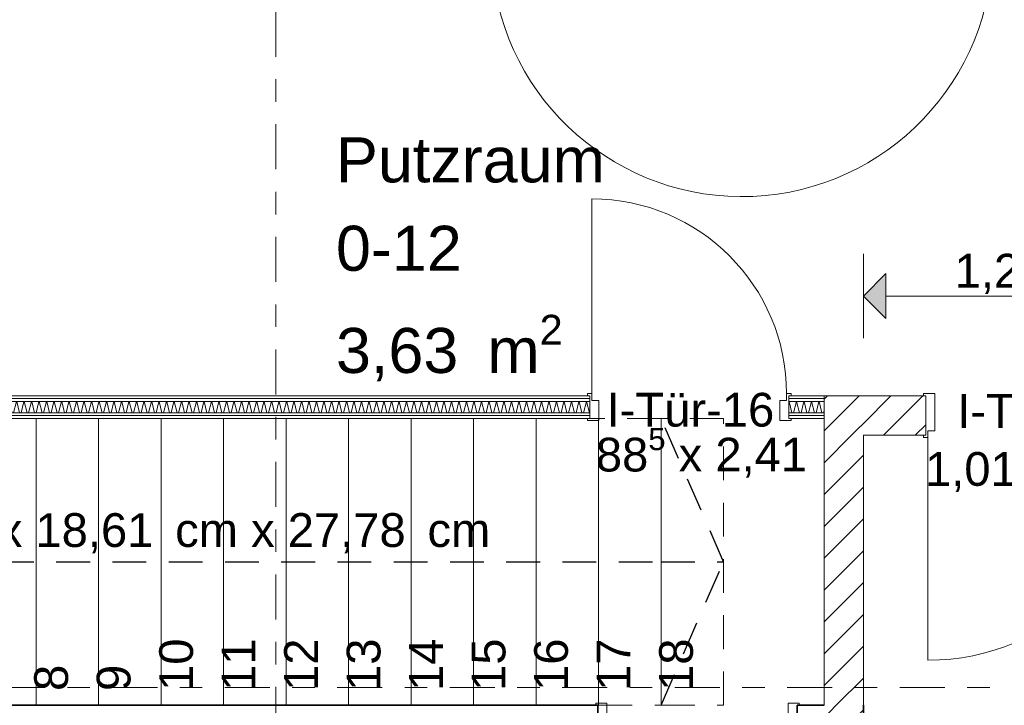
# Model space of a CAD drawing. Header units: metres. Extents: x -167 to 338, y -186 to 508.
# Tile 51 of 113: x 41.61 to 45.99, y 33.51 to 36.56. Entities that reach past the tile are written whole.
import ezdxf
from ezdxf.enums import TextEntityAlignment as Align

# ---------------------------------------------------------------- set-up
doc = ezdxf.new("R2010")
doc.units = ezdxf.units.M
doc.header["$MEASUREMENT"] = 0
doc.linetypes.add('Raster', pattern=[0.4, 0.2, -0.1, 0, -0.1])
doc.linetypes.add('Strichlinie eng', pattern=[0.23, 0.15, -0.08])
for name, color, linetype in [('10 Wand außen', 7, 'Continuous'), ('10 Wand innen tragend', 7, 'Continuous'), ('40 Treppe', 7, 'Continuous'), ('80 Raum', 7, 'Continuous'), ('90 Achsraster', 7, 'Continuous'), ('94 Genehmigungsplanung Bemaßung', 7, 'Continuous')]:
    doc.layers.add(name, color=color, linetype=linetype)
doc.styles.add('ERSTELLTER_STIL_1', font='arial.ttf')
doc.styles.add('ERSTELLTER_STIL_2', font='arial.ttf')
doc.dimstyles.new('ERSTELLTER_STIL__1', dxfattribs={"dimtxt": 0.25, "dimasz": 0.19, "dimexe": 0.18, "dimexo": 0.1, "dimgap": 0, "dimtad": 1, "dimtih": 1, "dimtoh": 1, "dimzin": 0, "dimdsep": 46, "dimtxsty": 'ERSTELLTER_STIL_1', "dimblk": 'ARROWHEAD_6', "dimblk1": 'ARROWHEAD_6', "dimblk2": 'ARROWHEAD_6', "dimcen": 0.09, "dimclrd": 7, "dimclre": 7, "dimclrt": 7, "dimazin": 0, "dimtfac": 1, "dimtdec": 4, "dimtmove": 0, "dimatfit": 3, "dimfxl": 1, "dimtolj": 1, "dimtzin": 0, "dimarcsym": 0})
doc.dimstyles.new('ERSTELLTER_STIL__6', dxfattribs={"dimtxt": 0.15, "dimasz": 0.19, "dimexe": 0.18, "dimexo": 0.1, "dimgap": 0, "dimtad": 1, "dimtih": 1, "dimtoh": 1, "dimzin": 0, "dimdsep": 46, "dimtxsty": 'ERSTELLTER_STIL_1', "dimblk": 'ARROWHEAD_10', "dimblk1": 'ARROWHEAD_10', "dimblk2": 'ARROWHEAD_10', "dimcen": 0.09, "dimclrd": 8, "dimclre": 8, "dimclrt": 8, "dimazin": 0, "dimtfac": 1, "dimtdec": 4, "dimtmove": 0, "dimatfit": 3, "dimfxl": 1, "dimtolj": 1, "dimtzin": 0, "dimarcsym": 0})
pattern_1 = [(45, (27236.13209, 33357.27905), (-0.07071067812, 0.07071067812), [])]
pattern_2 = [(0, (27236.132094, 33357.27905), (0, 0.075), [0, -0.075])]

# ---------------------------------------------------------------- blocks, each defined once
blk = doc.blocks.new('Putzraum_0-12_14_1', base_point=(43.7496, 37.1684))
at = {"layer": '80 Raum', "color": 7, "lineweight": 18, "insert": (43.0185, 35.2451), "char_height": 0.2, "attachment_point": 1, "style": 'ERSTELLTER_STIL_1'}
blk.add_mtext('\\A1;{\\pql;\\pt0,0.2;\\fArial|b0|i0|c0|p0;\\W1.000000;3,63\\fArial|b0|i0|c0|p0;\\W1.000000;\\A1{\\H.66x;\\S^  ;}\\fArial|b0|i0|c0|p0;\\W1.000000; m\\fArial|b0|i0|c0|p0;\\W1.000000;\\A1{\\H.66x;\\S2^  ;}}', dxfattribs=at)
at = {"layer": '80 Raum', "color": 7, "lineweight": 18, "style": 'ERSTELLTER_STIL_1'}
for tag, p in [('DUMMY_850', (44.1923, 36.0794)), ('ROOM_NAME', (43.0185, 36.0337)), ('DUMMY_851', (43.5675, 35.6865)), ('ROOM_NUMBER', (43.0185, 35.6408)), ('DUMMY_852', (43.0185, 35.2937))]:
    blk.add_attdef(tag, text='', height=0.2, dxfattribs=at).set_placement(p, align=Align.TOP_LEFT)
blk = doc.blocks.new('Zargentür 1-Fl 27_3')
at = {"layer": '10 Wand innen tragend', "color": 7, "linetype": 'Continuous', "lineweight": 18}
for p, q in [((0.5575, -0.01), (1.6683, 0.0872)), ((-0.5575, -0.01), (-0.5775, -0.01)), ((-0.5775, -0.01), (-0.5775, -0.02)), ((-0.5775, -0.02), (-0.5675, -0.02)), ((-0.5675, -0.02), (-0.5675, -0.26)), ((-0.5575, -0.04), (-0.5575, -0.01)), ((-0.5275, -0.04), (-0.5575, -0.04)), ((-0.5275, -0.27), (-0.5275, -0.04)), ((0.5275, -0.27), (0.5275, -0.04)), ((0.5275, -0.04), (0.5575, -0.04)), ((0.5575, -0.04), (0.5575, -0.01)), ((0.5575, -0.01), (0.5775, -0.01)), ((0.5775, -0.02), (0.5675, -0.02)), ((0.5675, -0.02), (0.5675, -0.26)), ((0.5775, -0.01), (0.5775, -0.02)), ((-0.5675, -0.26), (-0.5775, -0.26)), ((-0.5775, -0.26), (-0.5775, -0.27)), ((0.5675, -0.26), (0.5775, -0.26)), ((0.5775, -0.26), (0.5775, -0.27)), ((-0.5775, -0.27), (-0.5275, -0.27)), ((0.5775, -0.27), (0.5275, -0.27))]:
    blk.add_line(p, q, dxfattribs=at)
at = {"layer": '10 Wand innen tragend', "color": 7, "linetype": 'Continuous', "lineweight": 13}
for p, q in [((-0.5675, -0.26), (-0.5675, -0.02)), ((-0.5675, -0.26), (-0.5675, -0.02)), ((0.5675, -0.26), (0.5675, -0.02)), ((0.5675, -0.26), (0.5675, -0.02))]:
    blk.add_line(p, q, dxfattribs=at)
blk.add_arc((0.5575, -0.01), 1.115, 5, 180, dxfattribs=at)
blk = doc.blocks.new('Zargentür 1-Fl 27_5')
at = {"layer": '10 Wand innen tragend', "color": 7, "linetype": 'Continuous', "lineweight": 18}
for p, q in [((0.495, -0.01), (0.495, 0.98)), ((-0.495, -0.01), (-0.515, -0.01)), ((-0.515, -0.01), (-0.515, -0.02)), ((-0.515, -0.02), (-0.505, -0.02)), ((-0.505, -0.02), (-0.505, -0.195)), ((-0.495, -0.04), (-0.495, -0.01)), ((-0.465, -0.04), (-0.495, -0.04)), ((-0.465, -0.205), (-0.465, -0.04)), ((0.465, -0.205), (0.465, -0.04)), ((0.465, -0.04), (0.495, -0.04)), ((0.495, -0.04), (0.495, -0.01)), ((0.495, -0.01), (0.515, -0.01)), ((0.515, -0.02), (0.505, -0.02)), ((0.505, -0.02), (0.505, -0.195)), ((0.515, -0.01), (0.515, -0.02)), ((-0.505, -0.195), (-0.515, -0.195)), ((-0.515, -0.195), (-0.515, -0.205)), ((-0.515, -0.205), (-0.465, -0.205)), ((0.515, -0.205), (0.465, -0.205)), ((0.505, -0.195), (0.515, -0.195)), ((0.515, -0.195), (0.515, -0.205))]:
    blk.add_line(p, q, dxfattribs=at)
at = {"layer": '10 Wand innen tragend', "color": 7, "linetype": 'Continuous', "lineweight": 13}
for p, q in [((-0.505, -0.195), (-0.505, -0.02)), ((-0.505, -0.195), (-0.505, -0.02)), ((0.505, -0.195), (0.505, -0.02)), ((0.505, -0.195), (0.505, -0.02))]:
    blk.add_line(p, q, dxfattribs=at)
blk.add_arc((0.495, -0.01), 0.99, 90, 180, dxfattribs=at)
blk = doc.blocks.new('T Marker 27_25')
at = {"layer": '10 Wand innen tragend', "color": 7, "lineweight": 18, "char_height": 0.15, "attachment_point": 7, "rotation": 180, "style": 'ERSTELLTER_STIL_1'}
for s, insert in [('\\A1;{\\pql;\\pt0;\\fArial|b0|i0|c0|p0;\\W1.000000;1,01\\fArial|b0|i0|c0|p0;\\W1.000000;\\A1{\\H.66x;\\S^  ;}\\fArial|b0|i0|c0|p0;\\W1.000000; x 2,41\\fArial|b0|i0|c0|p0;\\W1.000000;\\A1{\\H.66x;\\S^  ;}}', (0.508, 0.2687)), ('\\A1;{\\pql;\\pt0;\\fArial|b0|i0|c0|p0;\\W1.000000;I-Tür-19\\fArial|b0|i0|c0|p0;\\W1.000000;\\fArial|b0|i0|c0|p0;\\W1.000000;\\fArial|b0|i0|c0|p0;\\W1.000000;}', (0.3649, -0.0306))]:
    blk.add_mtext(s, dxfattribs=dict(at, insert=insert))
blk = doc.blocks.new('Zargentür 1-Fl 27_11')
at = {"layer": '10 Wand innen tragend', "color": 7, "linetype": 'Continuous', "lineweight": 18}
for p, q in [((0.4325, 0.01), (0.4325, 0.875)), ((-0.4325, 0.01), (-0.4525, 0.01)), ((-0.4525, 0.01), (-0.4525, 0)), ((-0.4325, -0.02), (-0.4325, 0.01)), ((0.4325, -0.02), (0.4325, 0.01)), ((0.4325, 0.01), (0.4525, 0.01)), ((0.4525, 0.01), (0.4525, 0)), ((-0.4525, 0), (-0.4425, 0)), ((-0.4425, 0), (-0.4425, -0.175)), ((-0.4025, -0.02), (-0.4325, -0.02)), ((-0.4025, -0.185), (-0.4025, -0.02)), ((0.4025, -0.185), (0.4025, -0.02)), ((0.4025, -0.02), (0.4325, -0.02)), ((0.4525, 0), (0.4425, 0)), ((0.4425, 0), (0.4425, -0.175)), ((-0.4425, -0.175), (-0.4525, -0.175)), ((-0.4525, -0.175), (-0.4525, -0.185)), ((0.4425, -0.175), (0.4525, -0.175)), ((0.4525, -0.175), (0.4525, -0.185)), ((-0.4525, -0.185), (-0.4025, -0.185)), ((0.4525, -0.185), (0.4025, -0.185))]:
    blk.add_line(p, q, dxfattribs=at)
at = {"layer": '10 Wand innen tragend', "color": 7, "linetype": 'Continuous', "lineweight": 35}
for p, q in [((-0.4425, 0), (-0.4425, -0.175)), ((-0.4425, 0), (-0.4425, -0.175)), ((0.4425, 0), (0.4425, -0.175)), ((0.4425, 0), (0.4425, -0.175))]:
    blk.add_line(p, q, dxfattribs=at)
at = {"layer": '10 Wand innen tragend', "color": 7, "linetype": 'Continuous', "lineweight": 13}
blk.add_arc((0.4325, 0.01), 0.865, 90, 180, dxfattribs=at)
blk = doc.blocks.new('T Marker 27_21')
at = {"layer": '10 Wand innen tragend', "color": 7, "lineweight": 18, "char_height": 0.15, "attachment_point": 7, "rotation": 180, "style": 'ERSTELLTER_STIL_1'}
for s, insert in [('\\A1;{\\pql;\\pt0;\\fArial|b0|i0|c0|p0;\\W1.000000;88\\fArial|b0|i0|c0|p0;\\W1.000000;\\A1{\\H.66x;\\S5^  ;}\\fArial|b0|i0|c0|p0;\\W1.000000; x 2,41\\fArial|b0|i0|c0|p0;\\W1.000000;\\A1{\\H.66x;\\S^  ;}}', (0.4162, 0.2715)), ('\\A1;{\\pql;\\pt0;\\fArial|b0|i0|c0|p0;\\W1.000000;I-Tür-17\\fArial|b0|i0|c0|p0;\\W1.000000;\\fArial|b0|i0|c0|p0;\\W1.000000;\\fArial|b0|i0|c0|p0;\\W1.000000;}', (0.3683, 0.0176))]:
    blk.add_mtext(s, dxfattribs=dict(at, insert=insert))
blk = doc.blocks.new('*X126', base_point=(27236.1321, 33357.279))
at = {"layer": '10 Wand außen', "color": 8, "linetype": 'Continuous', "lineweight": 18}
for p, q in [((40.0315, 34.8602), (40.019, 34.8102)), ((40.0326, 34.8602), (40.0451, 34.8102)), ((40.0649, 34.8602), (40.0524, 34.8102)), ((40.066, 34.8602), (40.0785, 34.8102)), ((40.0982, 34.8602), (40.0857, 34.8102)), ((40.0993, 34.8602), (40.1118, 34.8102)), ((40.1315, 34.8602), (40.119, 34.8102)), ((40.1326, 34.8602), (40.1451, 34.8102)), ((40.1649, 34.8602), (40.1524, 34.8102)), ((40.166, 34.8602), (40.1785, 34.8102)), ((40.1982, 34.8602), (40.1857, 34.8102)), ((40.1993, 34.8602), (40.2118, 34.8102)), ((40.2315, 34.8602), (40.219, 34.8102)), ((40.2326, 34.8602), (40.2451, 34.8102)), ((40.2649, 34.8602), (40.2524, 34.8102)), ((40.266, 34.8602), (40.2785, 34.8102)), ((40.2982, 34.8602), (40.2857, 34.8102)), ((40.2993, 34.8602), (40.3118, 34.8102)), ((40.3315, 34.8602), (40.319, 34.8102)), ((40.3326, 34.8602), (40.3451, 34.8102)), ((40.3649, 34.8602), (40.3524, 34.8102)), ((40.366, 34.8602), (40.3785, 34.8102)), ((40.3982, 34.8602), (40.3857, 34.8102)), ((40.3993, 34.8602), (40.4118, 34.8102)), ((40.4315, 34.8602), (40.419, 34.8102)), ((40.4326, 34.8602), (40.4451, 34.8102)), ((40.4649, 34.8602), (40.4524, 34.8102)), ((40.466, 34.8602), (40.4785, 34.8102)), ((40.4982, 34.8602), (40.4857, 34.8102)), ((40.4993, 34.8602), (40.5118, 34.8102)), ((40.5315, 34.8602), (40.519, 34.8102)), ((40.5326, 34.8602), (40.5451, 34.8102)), ((40.5649, 34.8602), (40.5524, 34.8102)), ((40.566, 34.8602), (40.5785, 34.8102)), ((40.5982, 34.8602), (40.5857, 34.8102)), ((40.5993, 34.8602), (40.6118, 34.8102)), ((40.6315, 34.8602), (40.619, 34.8102)), ((40.6326, 34.8602), (40.6451, 34.8102)), ((40.6649, 34.8602), (40.6524, 34.8102)), ((40.666, 34.8602), (40.6785, 34.8102)), ((40.6982, 34.8602), (40.6857, 34.8102)), ((40.6993, 34.8602), (40.7118, 34.8102)), ((40.7315, 34.8602), (40.719, 34.8102)), ((40.7326, 34.8602), (40.7451, 34.8102)), ((40.7649, 34.8602), (40.7524, 34.8102)), ((40.766, 34.8602), (40.7785, 34.8102)), ((40.7982, 34.8602), (40.7857, 34.8102)), ((40.7993, 34.8602), (40.8118, 34.8102)), ((40.8315, 34.8602), (40.819, 34.8102)), ((40.8326, 34.8602), (40.8451, 34.8102)), ((40.8649, 34.8602), (40.8524, 34.8102)), ((40.866, 34.8602), (40.8785, 34.8102)), ((40.8982, 34.8602), (40.8857, 34.8102)), ((40.8993, 34.8602), (40.9118, 34.8102)), ((40.9315, 34.8602), (40.919, 34.8102)), ((40.9326, 34.8602), (40.9451, 34.8102)), ((40.9649, 34.8602), (40.9524, 34.8102)), ((40.966, 34.8602), (40.9785, 34.8102)), ((40.9982, 34.8602), (40.9857, 34.8102)), ((40.9993, 34.8602), (41.0118, 34.8102)), ((41.0315, 34.8602), (41.019, 34.8102)), ((41.0326, 34.8602), (41.0451, 34.8102)), ((41.0649, 34.8602), (41.0524, 34.8102)), ((41.066, 34.8602), (41.0785, 34.8102)), ((41.0982, 34.8602), (41.0857, 34.8102)), ((41.0993, 34.8602), (41.1118, 34.8102)), ((41.1315, 34.8602), (41.119, 34.8102)), ((41.1326, 34.8602), (41.1451, 34.8102)), ((41.1649, 34.8602), (41.1524, 34.8102)), ((41.166, 34.8602), (41.1785, 34.8102)), ((41.1982, 34.8602), (41.1857, 34.8102)), ((41.1993, 34.8602), (41.2118, 34.8102)), ((41.2315, 34.8602), (41.219, 34.8102)), ((41.2326, 34.8602), (41.2451, 34.8102)), ((41.2649, 34.8602), (41.2524, 34.8102)), ((41.266, 34.8602), (41.2785, 34.8102)), ((41.2982, 34.8602), (41.2857, 34.8102)), ((41.2993, 34.8602), (41.3118, 34.8102)), ((41.3315, 34.8602), (41.319, 34.8102)), ((41.3326, 34.8602), (41.3451, 34.8102)), ((41.3649, 34.8602), (41.3524, 34.8102)), ((41.366, 34.8602), (41.3785, 34.8102)), ((41.3982, 34.8602), (41.3857, 34.8102)), ((41.3993, 34.8602), (41.4118, 34.8102)), ((41.4315, 34.8602), (41.419, 34.8102)), ((41.4326, 34.8602), (41.4451, 34.8102)), ((41.4649, 34.8602), (41.4524, 34.8102)), ((41.466, 34.8602), (41.4785, 34.8102)), ((41.4982, 34.8602), (41.4857, 34.8102)), ((41.4993, 34.8602), (41.5118, 34.8102)), ((41.5315, 34.8602), (41.519, 34.8102)), ((41.5326, 34.8602), (41.5451, 34.8102)), ((41.5649, 34.8602), (41.5524, 34.8102)), ((41.566, 34.8602), (41.5785, 34.8102)), ((41.5982, 34.8602), (41.5857, 34.8102)), ((41.5993, 34.8602), (41.6118, 34.8102)), ((41.6315, 34.8602), (41.619, 34.8102)), ((41.6326, 34.8602), (41.6451, 34.8102)), ((41.6649, 34.8602), (41.6524, 34.8102)), ((41.666, 34.8602), (41.6785, 34.8102)), ((41.6982, 34.8602), (41.6857, 34.8102)), ((41.6993, 34.8602), (41.7118, 34.8102)), ((41.7315, 34.8602), (41.719, 34.8102)), ((41.7326, 34.8602), (41.7451, 34.8102)), ((41.7649, 34.8602), (41.7524, 34.8102)), ((41.766, 34.8602), (41.7785, 34.8102)), ((41.7982, 34.8602), (41.7857, 34.8102)), ((41.7993, 34.8602), (41.8118, 34.8102)), ((41.8315, 34.8602), (41.819, 34.8102)), ((41.8326, 34.8602), (41.8451, 34.8102)), ((41.8649, 34.8602), (41.8524, 34.8102)), ((41.866, 34.8602), (41.8785, 34.8102)), ((41.8982, 34.8602), (41.8857, 34.8102)), ((41.8993, 34.8602), (41.9118, 34.8102)), ((41.9315, 34.8602), (41.919, 34.8102)), ((41.9326, 34.8602), (41.9451, 34.8102)), ((41.9649, 34.8602), (41.9524, 34.8102)), ((41.966, 34.8602), (41.9785, 34.8102)), ((41.9982, 34.8602), (41.9857, 34.8102)), ((41.9993, 34.8602), (42.0118, 34.8102)), ((42.0315, 34.8602), (42.019, 34.8102)), ((42.0326, 34.8602), (42.0451, 34.8102)), ((42.0649, 34.8602), (42.0524, 34.8102)), ((42.066, 34.8602), (42.0785, 34.8102)), ((42.0982, 34.8602), (42.0857, 34.8102)), ((42.0993, 34.8602), (42.1118, 34.8102)), ((42.1315, 34.8602), (42.119, 34.8102)), ((42.1326, 34.8602), (42.1451, 34.8102)), ((42.1649, 34.8602), (42.1524, 34.8102)), ((42.166, 34.8602), (42.1785, 34.8102)), ((42.1982, 34.8602), (42.1857, 34.8102)), ((42.1993, 34.8602), (42.2118, 34.8102)), ((42.2315, 34.8602), (42.219, 34.8102)), ((42.2326, 34.8602), (42.2451, 34.8102)), ((42.2649, 34.8602), (42.2524, 34.8102)), ((42.266, 34.8602), (42.2785, 34.8102)), ((42.2982, 34.8602), (42.2857, 34.8102)), ((42.2993, 34.8602), (42.3118, 34.8102)), ((42.3315, 34.8602), (42.319, 34.8102)), ((42.3326, 34.8602), (42.3451, 34.8102)), ((42.3649, 34.8602), (42.3524, 34.8102)), ((42.366, 34.8602), (42.3785, 34.8102)), ((42.3982, 34.8602), (42.3857, 34.8102)), ((42.3993, 34.8602), (42.4118, 34.8102)), ((42.4315, 34.8602), (42.419, 34.8102)), ((42.4326, 34.8602), (42.4451, 34.8102)), ((42.4649, 34.8602), (42.4524, 34.8102)), ((42.466, 34.8602), (42.4785, 34.8102)), ((42.4982, 34.8602), (42.4857, 34.8102)), ((42.4993, 34.8602), (42.5118, 34.8102)), ((42.5315, 34.8602), (42.519, 34.8102)), ((42.5326, 34.8602), (42.5451, 34.8102)), ((42.5649, 34.8602), (42.5524, 34.8102)), ((42.566, 34.8602), (42.5785, 34.8102)), ((42.5982, 34.8602), (42.5857, 34.8102)), ((42.5993, 34.8602), (42.6118, 34.8102)), ((42.6315, 34.8602), (42.619, 34.8102)), ((42.6326, 34.8602), (42.6451, 34.8102)), ((42.6649, 34.8602), (42.6524, 34.8102)), ((42.666, 34.8602), (42.6785, 34.8102)), ((42.6982, 34.8602), (42.6857, 34.8102)), ((42.6993, 34.8602), (42.7118, 34.8102)), ((42.7315, 34.8602), (42.719, 34.8102)), ((42.7326, 34.8602), (42.7451, 34.8102)), ((42.7649, 34.8602), (42.7524, 34.8102)), ((42.766, 34.8602), (42.7785, 34.8102)), ((42.7982, 34.8602), (42.7857, 34.8102)), ((42.7993, 34.8602), (42.8118, 34.8102)), ((42.8315, 34.8602), (42.819, 34.8102)), ((42.8326, 34.8602), (42.8451, 34.8102)), ((42.8649, 34.8602), (42.8524, 34.8102)), ((42.866, 34.8602), (42.8785, 34.8102)), ((42.8982, 34.8602), (42.8857, 34.8102)), ((42.8993, 34.8602), (42.9118, 34.8102)), ((42.9315, 34.8602), (42.919, 34.8102)), ((42.9326, 34.8602), (42.9451, 34.8102)), ((42.9649, 34.8602), (42.9524, 34.8102)), ((42.966, 34.8602), (42.9785, 34.8102)), ((42.9982, 34.8602), (42.9857, 34.8102)), ((42.9993, 34.8602), (43.0118, 34.8102)), ((43.0315, 34.8602), (43.019, 34.8102)), ((43.0326, 34.8602), (43.0451, 34.8102)), ((43.0649, 34.8602), (43.0524, 34.8102)), ((43.066, 34.8602), (43.0785, 34.8102)), ((43.0982, 34.8602), (43.0857, 34.8102)), ((43.0993, 34.8602), (43.1118, 34.8102)), ((43.1315, 34.8602), (43.119, 34.8102)), ((43.1326, 34.8602), (43.1451, 34.8102)), ((43.1649, 34.8602), (43.1524, 34.8102)), ((43.166, 34.8602), (43.1785, 34.8102)), ((43.1982, 34.8602), (43.1857, 34.8102)), ((43.1993, 34.8602), (43.2118, 34.8102)), ((43.2315, 34.8602), (43.219, 34.8102)), ((43.2326, 34.8602), (43.2451, 34.8102)), ((43.2649, 34.8602), (43.2524, 34.8102)), ((43.266, 34.8602), (43.2785, 34.8102)), ((43.2982, 34.8602), (43.2857, 34.8102)), ((43.2993, 34.8602), (43.3118, 34.8102)), ((43.3315, 34.8602), (43.319, 34.8102)), ((43.3326, 34.8602), (43.3451, 34.8102)), ((43.3649, 34.8602), (43.3524, 34.8102)), ((43.366, 34.8602), (43.3785, 34.8102)), ((43.3982, 34.8602), (43.3857, 34.8102)), ((43.3993, 34.8602), (43.4118, 34.8102)), ((43.4315, 34.8602), (43.419, 34.8102)), ((43.4326, 34.8602), (43.4451, 34.8102)), ((43.4649, 34.8602), (43.4524, 34.8102)), ((43.466, 34.8602), (43.4785, 34.8102)), ((43.4982, 34.8602), (43.4857, 34.8102)), ((43.4993, 34.8602), (43.5118, 34.8102)), ((43.5315, 34.8602), (43.519, 34.8102)), ((43.5326, 34.8602), (43.5451, 34.8102)), ((43.5649, 34.8602), (43.5524, 34.8102)), ((43.566, 34.8602), (43.5785, 34.8102)), ((43.5982, 34.8602), (43.5857, 34.8102)), ((43.5993, 34.8602), (43.6118, 34.8102)), ((43.6315, 34.8602), (43.619, 34.8102)), ((43.6326, 34.8602), (43.6451, 34.8102)), ((43.6649, 34.8602), (43.6524, 34.8102)), ((43.666, 34.8602), (43.6785, 34.8102)), ((43.6982, 34.8602), (43.6857, 34.8102)), ((43.6993, 34.8602), (43.7118, 34.8102)), ((43.7315, 34.8602), (43.719, 34.8102)), ((43.7326, 34.8602), (43.7451, 34.8102)), ((43.7649, 34.8602), (43.7524, 34.8102)), ((43.766, 34.8602), (43.7785, 34.8102)), ((43.7982, 34.8602), (43.7857, 34.8102)), ((43.7993, 34.8602), (43.8118, 34.8102)), ((43.8315, 34.8602), (43.819, 34.8102)), ((43.8326, 34.8602), (43.8451, 34.8102)), ((43.8649, 34.8602), (43.8524, 34.8102)), ((43.866, 34.8602), (43.8785, 34.8102)), ((43.8982, 34.8602), (43.8857, 34.8102)), ((43.8993, 34.8602), (43.9118, 34.8102)), ((43.9315, 34.8602), (43.919, 34.8102)), ((43.9326, 34.8602), (43.9451, 34.8102)), ((43.9649, 34.8602), (43.9524, 34.8102)), ((43.966, 34.8602), (43.9785, 34.8102)), ((43.9982, 34.8602), (43.9857, 34.8102)), ((43.9993, 34.8602), (44.0118, 34.8102)), ((44.0315, 34.8602), (44.019, 34.8102)), ((44.0326, 34.8602), (44.0451, 34.8102)), ((44.0649, 34.8602), (44.0524, 34.8102)), ((44.066, 34.8602), (44.0785, 34.8102)), ((44.0982, 34.8602), (44.0857, 34.8102)), ((44.0993, 34.8602), (44.1118, 34.8102)), ((44.1315, 34.8602), (44.119, 34.8102)), ((44.1326, 34.8602), (44.1451, 34.8102))]:
    blk.add_line(p, q, dxfattribs=at)
blk = doc.blocks.new('*X127', base_point=(27236.1321, 33357.279))
at = {"layer": '10 Wand außen', "color": 8, "linetype": 'Continuous', "lineweight": 18}
for p, q in [((45.0315, 34.8602), (45.0311, 34.8585)), ((45.0326, 34.8602), (45.0451, 34.8102)), ((45.0649, 34.8602), (45.0524, 34.8102)), ((45.066, 34.8602), (45.0785, 34.8102)), ((45.0982, 34.8602), (45.0857, 34.8102)), ((45.0993, 34.8602), (45.1118, 34.8102)), ((45.1315, 34.8602), (45.119, 34.8102)), ((45.1326, 34.8602), (45.1451, 34.8102)), ((45.1649, 34.8602), (45.1524, 34.8102)), ((45.166, 34.8602), (45.1785, 34.8102)), ((45.188, 34.8193), (45.1857, 34.8102))]:
    blk.add_line(p, q, dxfattribs=at)
blk = doc.blocks.new('Zargentür 1-Fl 27_12')
at = {"layer": '10 Wand außen', "color": 7, "linetype": 'Continuous', "lineweight": 18}
for p, q in [((0.4325, 0.01), (0.4325, 0.875)), ((-0.4325, 0.01), (-0.4525, 0.01)), ((-0.4525, 0.01), (-0.4525, 0)), ((-0.4525, 0), (-0.4425, 0)), ((-0.4425, 0), (-0.4425, -0.1)), ((-0.4325, -0.02), (-0.4325, 0.01)), ((0.4325, -0.02), (0.4325, 0.01)), ((0.4325, 0.01), (0.4525, 0.01)), ((0.4525, 0), (0.4425, 0)), ((0.4425, 0), (0.4425, -0.1)), ((0.4525, 0.01), (0.4525, 0)), ((-0.4425, -0.025), (-0.4425, -0.075)), ((-0.4425, -0.025), (-0.4425, -0.075)), ((-0.4025, -0.02), (-0.4325, -0.02)), ((-0.4025, -0.11), (-0.4025, -0.02)), ((0.4025, -0.11), (0.4025, -0.02)), ((0.4025, -0.02), (0.4325, -0.02)), ((0.4425, -0.025), (0.4425, -0.075)), ((0.4425, -0.025), (0.4425, -0.075)), ((-0.4425, -0.1), (-0.4525, -0.1)), ((-0.4525, -0.1), (-0.4525, -0.11)), ((-0.4525, -0.11), (-0.4025, -0.11)), ((0.4525, -0.11), (0.4025, -0.11)), ((0.4425, -0.1), (0.4525, -0.1)), ((0.4525, -0.1), (0.4525, -0.11))]:
    blk.add_line(p, q, dxfattribs=at)
at = {"layer": '10 Wand außen', "color": 7, "linetype": 'Continuous', "lineweight": 13}
for p, q in [((-0.4425, 0), (-0.4425, -0.0125)), ((-0.4425, 0), (-0.4425, -0.0125)), ((0.4425, 0), (0.4425, -0.0125)), ((0.4425, 0), (0.4425, -0.0125)), ((-0.4425, -0.0125), (-0.4425, -0.025)), ((-0.4425, -0.0125), (-0.4425, -0.025)), ((0.4425, -0.0125), (0.4425, -0.025)), ((0.4425, -0.0125), (0.4425, -0.025)), ((-0.4425, -0.075), (-0.4425, -0.0875)), ((-0.4425, -0.075), (-0.4425, -0.0875)), ((-0.4425, -0.0875), (-0.4425, -0.1)), ((-0.4425, -0.0875), (-0.4425, -0.1)), ((0.4425, -0.075), (0.4425, -0.0875)), ((0.4425, -0.075), (0.4425, -0.0875)), ((0.4425, -0.0875), (0.4425, -0.1)), ((0.4425, -0.0875), (0.4425, -0.1))]:
    blk.add_line(p, q, dxfattribs=at)
blk.add_arc((0.4325, 0.01), 0.865, 90, 180, dxfattribs=at)
blk = doc.blocks.new('T Marker 27_22')
at = {"layer": '10 Wand außen', "color": 7, "lineweight": 18, "char_height": 0.15, "attachment_point": 7, "rotation": 180, "style": 'ERSTELLTER_STIL_1'}
for s, insert in [('\\A1;{\\pql;\\pt0;\\fArial|b0|i0|c0|p0;\\W1.000000;88\\fArial|b0|i0|c0|p0;\\W1.000000;\\A1{\\H.66x;\\S5^  ;}\\fArial|b0|i0|c0|p0;\\W1.000000; x 2,41\\fArial|b0|i0|c0|p0;\\W1.000000;\\A1{\\H.66x;\\S^  ;}}', (0.415, 0.28)), ('\\A1;{\\pql;\\pt0;\\fArial|b0|i0|c0|p0;\\W1.000000;I-Tür-16\\fArial|b0|i0|c0|p0;\\W1.000000;\\fArial|b0|i0|c0|p0;\\W1.000000;\\fArial|b0|i0|c0|p0;\\W1.000000;}', (0.3671, 0.0388))]:
    blk.add_mtext(s, dxfattribs=dict(at, insert=insert))
blk = doc.blocks.new('Standard-Rastermarker_137')
at = {"layer": '90 Achsraster', "color": 14, "linetype": 'Raster', "lineweight": 18, "true_color": 0xa80000}
blk.add_line((1, 0), (24.7309, 0), dxfattribs=at)
at = {"layer": '90 Achsraster', "color": 14, "lineweight": 18, "true_color": 0xa80000, "style": 'ERSTELLTER_STIL_2'}
for tag, p in [('AC_MarkerText_1_0', (-0.5686, -0.0686)), ('AC_MarkerText_1_1', (25.8623, -0.0686))]:
    blk.add_attdef(tag, text='', height=0.3, rotation=90, dxfattribs=at).set_placement(p, align=Align.TOP_CENTER)
blk = doc.blocks.new('Standard-Rastermarker_139')
at = {"layer": '90 Achsraster', "color": 14, "linetype": 'Raster', "lineweight": 18, "true_color": 0xa80000}
blk.add_line((1, 0), (45.4427, 0), dxfattribs=at)
at = {"layer": '90 Achsraster', "color": 14, "lineweight": 18, "true_color": 0xa80000, "style": 'ERSTELLTER_STIL_2'}
for tag, p in [('AC_MarkerText_1_0', (-0.35, 0.15)), ('AC_MarkerText_1_1', (46.7927, 0.15))]:
    blk.add_attdef(tag, text='', height=0.3, dxfattribs=at).set_placement(p, align=Align.TOP_CENTER)
blk = doc.blocks.new('*D473', base_point=(27236.1321, 33357.279))
at = {"layer": '94 Genehmigungsplanung Bemaßung', "color": 7, "linetype": 'Continuous', "lineweight": 13}
for p, q in [((38.2411, 45.7456), (38.2411, 46.1206)), ((57.8425, 45.7456), (57.8425, 46.1206)), ((38.3411, 46.0331), (38.1411, 45.8331)), ((57.9425, 46.0331), (57.7425, 45.8331)), ((38.2411, 45.9331), (57.8425, 45.9331))]:
    blk.add_line(p, q, dxfattribs=at)
at = {"layer": '94 Genehmigungsplanung Bemaßung', "color": 7, "lineweight": 13, "char_height": 0.25, "attachment_point": 7, "style": 'ERSTELLTER_STIL_1'}
for s, insert in [('\\A1;{\\pql;\\fArial|b0|i0|c0|p0;\\W1.000000;19,60}', (47.4221, 45.9831)), ('\\A1;{\\pql;\\fArial|b0|i0|c0|p0;\\W1.000000;32}', (57.3611, 45.9831))]:
    blk.add_mtext(s, dxfattribs=dict(at, insert=insert))
blk = doc.blocks.new('ARROWHEAD_6')
at = {"color": 0, "linetype": 'Continuous', "lineweight": 0}
for p, q in [((-0.5, -0.5), (0.5, 0.5)), ((0, 0), (-1, 0))]:
    blk.add_line(p, q, dxfattribs=at)
blk = doc.blocks.new('*D506', base_point=(27236.1321, 33357.279))
at = {"layer": '94 Genehmigungsplanung Bemaßung', "color": 7, "linetype": 'Continuous', "lineweight": 13}
for p, q in [((45.363, 26.1165), (45.363, 26.4915)), ((57.8425, 26.1165), (57.8425, 26.4915)), ((45.463, 26.404), (45.263, 26.204)), ((57.9425, 26.404), (57.7425, 26.204)), ((45.363, 26.304), (57.8425, 26.304))]:
    blk.add_line(p, q, dxfattribs=at)
at = {"layer": '94 Genehmigungsplanung Bemaßung', "color": 7, "lineweight": 13, "char_height": 0.25, "attachment_point": 7, "style": 'ERSTELLTER_STIL_1'}
for s, insert in [('\\A1;{\\pql;\\fArial|b0|i0|c0|p0;\\W1.000000;12,48}', (50.9831, 26.354)), ('\\A1;{\\pql;\\fArial|b0|i0|c0|p0;\\W1.000000;32}', (57.3611, 26.354))]:
    blk.add_mtext(s, dxfattribs=dict(at, insert=insert))
blk = doc.blocks.new('*D549', base_point=(27236.1321, 33357.279))
at = {"layer": '94 Genehmigungsplanung Bemaßung', "linetype": 'Continuous', "lineweight": 18}
for points in [[(45.363, 35.3284), (45.463, 35.2284), (45.463, 35.4284)], [(46.6496, 35.3284), (46.5496, 35.4284), (46.5496, 35.2284)], [(46.6496, 35.3284), (46.7496, 35.2284), (46.7496, 35.4284)]]:
    blk.add_hatch(color=8, dxfattribs=at).paths.add_polyline_path(points)
at = {"layer": '94 Genehmigungsplanung Bemaßung', "color": 8, "linetype": 'Continuous', "lineweight": 18}
for p, q in [((45.363, 35.1409), (45.363, 35.5159)), ((46.6496, 35.1409), (46.6496, 35.5159)), ((45.363, 35.3284), (45.463, 35.4284)), ((45.463, 35.4284), (45.463, 35.2284)), ((46.5496, 35.2284), (46.5496, 35.4284)), ((46.6496, 35.3284), (46.5496, 35.4284)), ((45.363, 35.3284), (45.463, 35.2284)), ((45.463, 35.3284), (46.5496, 35.3284)), ((46.6496, 35.3284), (46.5496, 35.2284))]:
    blk.add_line(p, q, dxfattribs=at)
at = {"layer": '94 Genehmigungsplanung Bemaßung', "color": 8, "lineweight": 18, "insert": (45.7683, 35.3224), "char_height": 0.15, "attachment_point": 7, "style": 'ERSTELLTER_STIL_1'}
blk.add_mtext('\\A1;{\\pql;\\fArial|b0|i0|c0|p0;\\W1.000000;1,28\\fArial|b0|i0|c0|p0;\\W1.000000;\\A1{\\H.66x;\\S5^  ;}}', dxfattribs=at)
blk = doc.blocks.new('ARROWHEAD_10')
at = {"linetype": 'Continuous', "lineweight": 0}
blk.add_hatch(color=0, dxfattribs=at).paths.add_polyline_path([(-0.525, 0.525), (0, 0), (-0.525, -0.525)])
at = {"color": 0, "linetype": 'Continuous', "lineweight": 0}
blk.add_line((0, 0), (-1, 0), dxfattribs=at)

msp = doc.modelspace()

# ---------------------------------------------------------------- hatches: boundary and pattern name
at = {"layer": '10 Wand außen', "linetype": 'Continuous', "lineweight": 13, "true_color": 0x000100}
h = msp.add_hatch(dxfattribs=at)
h.set_pattern_fill('Gipskarton_0001', color=98, style=0, pattern_type=2)
h.set_pattern_definition(pattern_2)
h.paths.add_polyline_path([(40.0189, 34.8852), (40.0189, 34.8727), (44.1461, 34.8727), (44.1461, 34.8852)])
h = msp.add_hatch(dxfattribs=at)
h.set_pattern_fill('Gipskarton_0001', color=98, style=0, pattern_type=2)
h.set_pattern_definition(pattern_2)
h.paths.add_polyline_path([(45.0311, 34.8727), (45.188, 34.8727), (45.188, 34.8852), (45.0311, 34.8852)])
h = msp.add_hatch(dxfattribs=at)
h.set_pattern_fill('Gipskarton_0001', color=98, style=0, pattern_type=2)
h.set_pattern_definition(pattern_2)
h.paths.add_polyline_path([(40.0189, 34.8727), (40.0189, 34.8602), (44.1461, 34.8602), (44.1461, 34.8727)])
h = msp.add_hatch(dxfattribs=at)
h.set_pattern_fill('Gipskarton_0001', color=98, style=0, pattern_type=2)
h.set_pattern_definition(pattern_2)
h.paths.add_polyline_path([(45.188, 34.8727), (45.0311, 34.8727), (45.0311, 34.8602), (45.188, 34.8602)])
h = msp.add_hatch(dxfattribs=at)
h.set_pattern_fill('Gipskarton_0001', color=98, style=0, pattern_type=2)
h.set_pattern_definition(pattern_2)
h.paths.add_polyline_path([(40.0189, 34.7977), (44.1461, 34.7977), (44.1461, 34.8102), (40.0189, 34.8102)])
h = msp.add_hatch(dxfattribs=at)
h.set_pattern_fill('Gipskarton_0001', color=98, style=0, pattern_type=2)
h.set_pattern_definition(pattern_2)
h.paths.add_polyline_path([(44.1461, 34.7977), (40.0189, 34.7977), (40.0189, 34.7852), (44.1461, 34.7852)])
h = msp.add_hatch(dxfattribs=at)
h.set_pattern_fill('Gipskarton_0001', color=98, style=0, pattern_type=2)
h.set_pattern_definition(pattern_2)
h.paths.add_polyline_path([(45.0311, 34.7977), (45.188, 34.7977), (45.188, 34.8102), (45.0311, 34.8102)])
h = msp.add_hatch(dxfattribs=at)
h.set_pattern_fill('Gipskarton_0001', color=98, style=0, pattern_type=2)
h.set_pattern_definition(pattern_2)
h.paths.add_polyline_path([(45.0311, 34.7977), (45.0311, 34.7852), (45.188, 34.7852), (45.188, 34.7977)])
at = {"layer": '10 Wand innen tragend', "linetype": 'Continuous', "lineweight": 13, "true_color": 0x000100}
h = msp.add_hatch(dxfattribs=at)
h.set_pattern_fill('MW_Hochlochziegel_0001', color=98, style=0, pattern_type=2)
h.set_pattern_definition(pattern_1)
h.paths.add_polyline_path([(45.363, 34.7102), (45.188, 34.8852), (45.188, 34.7102)])
h = msp.add_hatch(dxfattribs=at)
h.set_pattern_fill('MW_Hochlochziegel_0001', color=98, style=0, pattern_type=2)
h.set_pattern_definition(pattern_1)
h.paths.add_polyline_path([(45.363, 34.8852), (45.188, 34.8852), (45.363, 34.7102)])
h = msp.add_hatch(dxfattribs=at)
h.set_pattern_fill('MW_Hochlochziegel_0001', color=98, style=0, pattern_type=2)
h.set_pattern_definition(pattern_1)
h.paths.add_polyline_path([(45.363, 34.7102), (45.6396, 34.7102), (45.6396, 34.8852), (45.363, 34.8852)])
h = msp.add_hatch(dxfattribs=at)
h.set_pattern_fill('MW_Hochlochziegel_0001', color=98, style=0, pattern_type=2)
h.set_pattern_definition(pattern_1)
h.paths.add_polyline_path([(45.363, 33.5102), (45.363, 34.7102), (45.188, 34.7102), (45.188, 33.5102)])
h = msp.add_hatch(dxfattribs=at)
h.set_pattern_fill('MW_Hochlochziegel_0001', color=98, style=0, pattern_type=2)
h.set_pattern_definition(pattern_1)
h.paths.add_polyline_path([(45.363, 33.5102), (45.188, 33.5102), (45.363, 33.3352)])
h = msp.add_hatch(dxfattribs=at)
h.set_pattern_fill('MW_Hochlochziegel_0001', color=98, style=0, pattern_type=2)
h.set_pattern_definition(pattern_1)
h.paths.add_polyline_path([(45.188, 33.5102), (45.188, 33.3352), (45.363, 33.3352)])

# ---------------------------------------------------------------- linework, layer by layer
at = {"layer": '10 Wand außen', "color": 7, "linetype": 'Continuous', "lineweight": 13}
for p, q in [((44.1461, 34.8852), (44.1461, 34.8727)), ((45.0311, 34.8852), (45.0311, 34.8727)), ((44.1461, 34.8727), (40.0189, 34.8727)), ((44.1461, 34.8602), (40.0189, 34.8602)), ((44.1461, 34.8727), (44.1461, 34.8602)), ((45.188, 34.8727), (45.0311, 34.8727)), ((45.0311, 34.8727), (45.0311, 34.8602)), ((45.188, 34.8602), (45.0311, 34.8602)), ((40.0189, 34.8102), (44.1461, 34.8102)), ((40.0189, 34.7977), (44.1461, 34.7977)), ((44.1461, 34.8102), (44.1461, 34.7977)), ((44.1461, 34.7977), (44.1461, 34.7852)), ((45.0311, 34.8102), (45.188, 34.8102)), ((45.0311, 34.8102), (45.0311, 34.7977)), ((45.0311, 34.7977), (45.188, 34.7977)), ((45.0311, 34.7977), (45.0311, 34.7852))]:
    msp.add_line(p, q, dxfattribs=at)
at = {"layer": '10 Wand außen', "color": 7, "linetype": 'Continuous', "lineweight": 18}
for p, q in [((44.1461, 34.8602), (44.1461, 34.8102)), ((45.0311, 34.8602), (45.0311, 34.8102))]:
    msp.add_line(p, q, dxfattribs=at)
at = {"layer": '10 Wand außen', "color": 7, "linetype": 'Continuous', "lineweight": 13, "flags": 128}
for points in [[(44.1461, 34.8852), (40.0189, 34.8852)], [(45.188, 34.8852), (45.0311, 34.8852)], [(45.188, 34.8852), (45.188, 34.8727)], [(45.188, 34.8727), (45.188, 34.8602)], [(45.188, 34.8102), (45.188, 34.7977)], [(45.188, 34.7977), (45.188, 34.7852)], [(40.0189, 34.7852), (44.1461, 34.7852)], [(45.0311, 34.7852), (45.188, 34.7852)]]:
    msp.add_lwpolyline(points, dxfattribs=at)
at = {"layer": '10 Wand außen', "color": 7, "linetype": 'Continuous', "lineweight": 18, "flags": 128}
msp.add_lwpolyline([(45.188, 34.8602), (45.188, 34.8102)], dxfattribs=at)
at = {"layer": '10 Wand innen tragend', "color": 7, "linetype": 'Continuous', "lineweight": 13}
msp.add_line((45.6396, 34.8852), (45.6396, 34.7102), dxfattribs=at)
at = {"layer": '10 Wand innen tragend', "color": 7, "linetype": 'Continuous', "lineweight": 35}
for p, q in [((44.183, 33.3352), (44.183, 33.5102)), ((45.068, 33.3352), (45.068, 33.5102))]:
    msp.add_line(p, q, dxfattribs=at)
at = {"layer": '10 Wand innen tragend', "color": 7, "linetype": 'Continuous', "lineweight": 13, "flags": 128}
for points in [[(45.188, 34.8852), (45.188, 34.7102)], [(45.6396, 34.8852), (45.188, 34.8852)], [(45.188, 34.7102), (45.188, 33.5102)], [(45.363, 34.7102), (45.6396, 34.7102)], [(45.363, 33.5102), (45.363, 34.7102)]]:
    msp.add_lwpolyline(points, dxfattribs=at)
at = {"layer": '10 Wand innen tragend', "color": 7, "linetype": 'Continuous', "lineweight": 35, "flags": 128}
for points in [[(44.183, 33.5102), (39.3711, 33.5102)], [(45.188, 33.5102), (45.068, 33.5102)], [(45.363, 33.3352), (45.363, 33.5102)]]:
    msp.add_lwpolyline(points, dxfattribs=at)
at = {"layer": '40 Treppe', "color": 7, "linetype": 'Strichlinie eng', "lineweight": 13}
for p, q in [((41.6855, 34.7852), (41.4078, 34.7852)), ((41.6855, 33.5102), (41.6855, 34.7852)), ((41.6855, 34.7852), (41.6855, 33.5102)), ((41.9633, 34.7852), (41.6855, 34.7852)), ((41.9633, 33.5102), (41.9633, 34.7852)), ((41.9633, 34.7852), (41.9633, 33.5102)), ((42.2411, 34.7852), (41.9633, 34.7852)), ((42.2411, 33.5102), (42.2411, 34.7852)), ((42.2411, 34.7852), (42.2411, 33.5102)), ((42.5189, 34.7852), (42.2411, 34.7852)), ((42.5189, 33.5102), (42.5189, 34.7852)), ((42.5189, 34.7852), (42.5189, 33.5102)), ((42.7966, 34.7852), (42.5189, 34.7852)), ((42.7966, 33.5102), (42.7966, 34.7852)), ((42.7966, 34.7852), (42.7966, 33.5102)), ((43.0744, 34.7852), (42.7966, 34.7852)), ((43.0744, 33.5102), (43.0744, 34.7852)), ((43.0744, 34.7852), (43.0744, 33.5102)), ((43.3522, 34.7852), (43.0744, 34.7852)), ((43.3522, 33.5102), (43.3522, 34.7852)), ((43.3522, 34.7852), (43.3522, 33.5102)), ((43.63, 34.7852), (43.3522, 34.7852)), ((43.63, 33.5102), (43.63, 34.7852)), ((43.63, 34.7852), (43.63, 33.5102)), ((43.9078, 34.7852), (43.63, 34.7852)), ((43.9078, 33.5102), (43.9078, 34.7852)), ((43.9078, 34.7852), (43.9078, 33.5102)), ((44.1855, 34.7852), (43.9078, 34.7852)), ((44.1855, 33.5102), (44.1855, 34.7852)), ((44.1855, 34.7852), (44.1855, 33.5102)), ((44.4633, 34.7852), (44.1855, 34.7852)), ((44.4633, 33.5102), (44.4633, 34.7852)), ((44.4633, 34.7852), (44.4633, 33.5102)), ((44.7411, 34.7852), (44.4633, 34.7852)), ((44.7411, 33.5102), (44.7411, 34.7852)), ((41.4078, 33.5102), (41.6855, 33.5102)), ((41.6855, 33.5102), (41.9633, 33.5102)), ((41.9633, 33.5102), (42.2411, 33.5102)), ((42.2411, 33.5102), (42.5189, 33.5102)), ((42.5189, 33.5102), (42.7966, 33.5102)), ((42.7966, 33.5102), (43.0744, 33.5102)), ((43.0744, 33.5102), (43.3522, 33.5102)), ((43.3522, 33.5102), (43.63, 33.5102)), ((43.63, 33.5102), (43.9078, 33.5102)), ((43.9078, 33.5102), (44.1855, 33.5102)), ((44.1855, 33.5102), (44.4633, 33.5102)), ((44.4633, 33.5102), (44.7411, 33.5102))]:
    msp.add_line(p, q, dxfattribs=at)
at = {"layer": '40 Treppe', "color": 250, "linetype": 'Strichlinie eng', "lineweight": 25, "true_color": 0x191919}
for p, q in [((44.7411, 34.1477), (44.4633, 34.7852)), ((41.0254, 34.1477), (44.4633, 34.1477)), ((44.4633, 34.1477), (44.7411, 34.1477)), ((44.4633, 33.5102), (44.7411, 34.1477))]:
    msp.add_line(p, q, dxfattribs=at)

# ---------------------------------------------------------------- block references
at = {"layer": '10 Wand außen', "color": 7, "linetype": 'Continuous', "lineweight": 18, "xscale": -1}
msp.add_blockref('Zargentür 1-Fl 27_12', (44.5886, 34.8852), dxfattribs=at)
at = {"layer": '10 Wand außen', "color": 7, "lineweight": 13, "rotation": 180}
msp.add_blockref('T Marker 27_22', (44.5886, 34.7852), dxfattribs=at)
at = {"layer": '10 Wand außen', "color": 7, "lineweight": 35}
for name in ['*X126', '*X127']:
    msp.add_blockref(name, (27236.1321, 33357.279), dxfattribs=at)
at = {"layer": '10 Wand innen tragend', "color": 7, "linetype": 'Continuous', "lineweight": 18, "rotation": 180}
for name, p in [('Zargentür 1-Fl 27_3', (45.3801, 36.8752)), ('Zargentür 1-Fl 27_5', (46.1446, 34.6902))]:
    msp.add_blockref(name, p, dxfattribs=at)
at = {"layer": '10 Wand innen tragend', "color": 7, "lineweight": 13, "rotation": 180}
for name, p in [('T Marker 27_25', (46.1446, 34.7102)), ('T Marker 27_21', (44.6255, 33.3352))]:
    msp.add_blockref(name, p, dxfattribs=at)
at = {"layer": '10 Wand innen tragend', "color": 7, "linetype": 'Continuous', "lineweight": 18, "xscale": -1, "rotation": 180}
msp.add_blockref('Zargentür 1-Fl 27_11', (44.6255, 33.3352), dxfattribs=at)
at = {"layer": '80 Raum', "color": 7, "linetype": 'Continuous', "lineweight": 18}
msp.add_blockref('Putzraum_0-12_14_1', (43.7496, 37.1684), dxfattribs=at).add_auto_attribs({'ROOM_NAME': 'Putzraum', 'ROOM_NUMBER': '0-12'})
at = {"layer": '90 Achsraster', "color": 7, "linetype": 'Continuous', "lineweight": 18, "rotation": 270}
msp.add_blockref('Standard-Rastermarker_137', (42.7515, 47.5916), dxfattribs=at)
at = {"layer": '90 Achsraster', "color": 7, "linetype": 'Continuous', "lineweight": 18}
msp.add_blockref('Standard-Rastermarker_139', (13.5244, 33.5897), dxfattribs=at)

# ---------------------------------------------------------------- texts
at = {"layer": '40 Treppe', "color": 7, "lineweight": 13, "char_height": 0.15, "style": 'ERSTELLTER_STIL_1'}
for s, insert, attachment_point in [('\\A1;{\\pqc;\\pt0,0.1;\\fArial|b0|i0|c0|p0;\\W1.000000;18 STG x \\fArial|b0|i0|c0|p0;\\W1.000000;18,61\\fArial|b0|i0|c0|p0;\\W1.000000;\\A1{\\H.66x;\\S^  ;}\\fArial|b0|i0|c0|p0;\\W1.000000; cm\\fArial|b0|i0|c0|p0;\\W1.000000; x \\fArial|b0|i0|c0|p0;\\W1.000000;27,78\\fArial|b0|i0|c0|p0;\\W1.000000;\\A1{\\H.66x;\\S^  ;}\\fArial|b0|i0|c0|p0;\\W1.000000; cm\\fArial|b0|i0|c0|p0;\\W1.000000;\\fArial|b0|i0|c0|p0;\\W1.000000;\\fArial|b0|i0|c0|p0;\\W1.000000;\\A1{\\H.66x;\\S^  ;}\\fArial|b0|i0|c0|p0;\\W1.000000;}', (42.2411, 34.17), 8), ('\\A1;{\\pqc;\\pt0,0.1;\\fArial|b0|i0|c0|p0;\\W1.000000;\\fArial|b0|i0|c0|p0;\\W1.000000;\\fArial|b0|i0|c0|p0;\\W1.000000;\\A1{\\H.66x;\\S^  ;}\\fArial|b0|i0|c0|p0;\\W1.000000;\\fArial|b0|i0|c0|p0;\\W1.000000;\\fArial|b0|i0|c0|p0;\\W1.000000;\\fArial|b0|i0|c0|p0;\\W1.000000;\\A1{\\H.66x;\\S^  ;}\\fArial|b0|i0|c0|p0;\\W1.000000;\\fArial|b0|i0|c0|p0;\\W1.000000;\\fArial|b0|i0|c0|p0;\\W1.000000;\\fArial|b0|i0|c0|p0;\\W1.000000;\\A1{\\H.66x;\\S^  ;}\\fArial|b0|i0|c0|p0;\\W1.000000;}', (42.2411, 34.1477), 2)]:
    msp.add_mtext(s, dxfattribs=dict(at, insert=insert, attachment_point=attachment_point))
at = {"layer": '40 Treppe', "color": 7, "lineweight": 13, "char_height": 0.15, "attachment_point": 4, "rotation": 90, "style": 'ERSTELLTER_STIL_1'}
for s, insert in [('\\A1;{\\pql;\\fArial|b0|i0|c0|p0;\\W1.000000;10}', (42.3088, 33.5739)), ('\\A1;{\\pql;\\fArial|b0|i0|c0|p0;\\W1.000000;11}', (42.5853, 33.5739)), ('\\A1;{\\pql;\\fArial|b0|i0|c0|p0;\\W1.000000;12}', (42.8631, 33.5739)), ('\\A1;{\\pql;\\fArial|b0|i0|c0|p0;\\W1.000000;13}', (43.1422, 33.5739)), ('\\A1;{\\pql;\\fArial|b0|i0|c0|p0;\\W1.000000;14}', (43.4186, 33.5739)), ('\\A1;{\\pql;\\fArial|b0|i0|c0|p0;\\W1.000000;15}', (43.6977, 33.5739)), ('\\A1;{\\pql;\\fArial|b0|i0|c0|p0;\\W1.000000;16}', (43.9754, 33.5739)), ('\\A1;{\\pql;\\fArial|b0|i0|c0|p0;\\W1.000000;17}', (44.252, 33.5739)), ('\\A1;{\\pql;\\fArial|b0|i0|c0|p0;\\W1.000000;18}', (44.531, 33.5739)), ('\\A1;{\\pql;\\fArial|b0|i0|c0|p0;\\W1.000000;8}', (41.7532, 33.5739)), ('\\A1;{\\pql;\\fArial|b0|i0|c0|p0;\\W1.000000;9}', (42.031, 33.5739))]:
    msp.add_mtext(s, dxfattribs=dict(at, insert=insert))

# ---------------------------------------------------------------- dimensions: what is measured, and where the dimension line sits
at = {"layer": '94 Genehmigungsplanung Bemaßung', "color": 7, "linetype": 'Continuous', "lineweight": 13}
for base, p1, p2, picture, middle in [((57.8425, 45.9331), (38.2411, 36.0897), (57.8425, 43.6597), '*D473', (47.8409, 46.1081)), ((57.8425, 26.304), (45.363, 30.9174), (57.8425, 36.0897), '*D506', (51.4018, 26.479))]:
    dim = msp.add_linear_dim(base=base, p1=p1, p2=p2, dimstyle='ERSTELLTER_STIL__1', dxfattribs=at)
    dim.commit()
    dim.dimension.update_dxf_attribs({"geometry": picture, "text_midpoint": middle, "dimtype": 160})
at = {"layer": '94 Genehmigungsplanung Bemaßung', "color": 8, "linetype": 'Continuous', "lineweight": 18}
dim = msp.add_linear_dim(base=(46.6496, 35.3284), p1=(45.363, 34.7102), p2=(46.6496, 34.8852), dimstyle='ERSTELLTER_STIL__6', dxfattribs=at)
dim.commit()
dim.dimension.update_dxf_attribs({"geometry": '*D549', "text_midpoint": (46.1645, 35.4334), "dimtype": 160})

doc.saveas('drawing.dxf')
